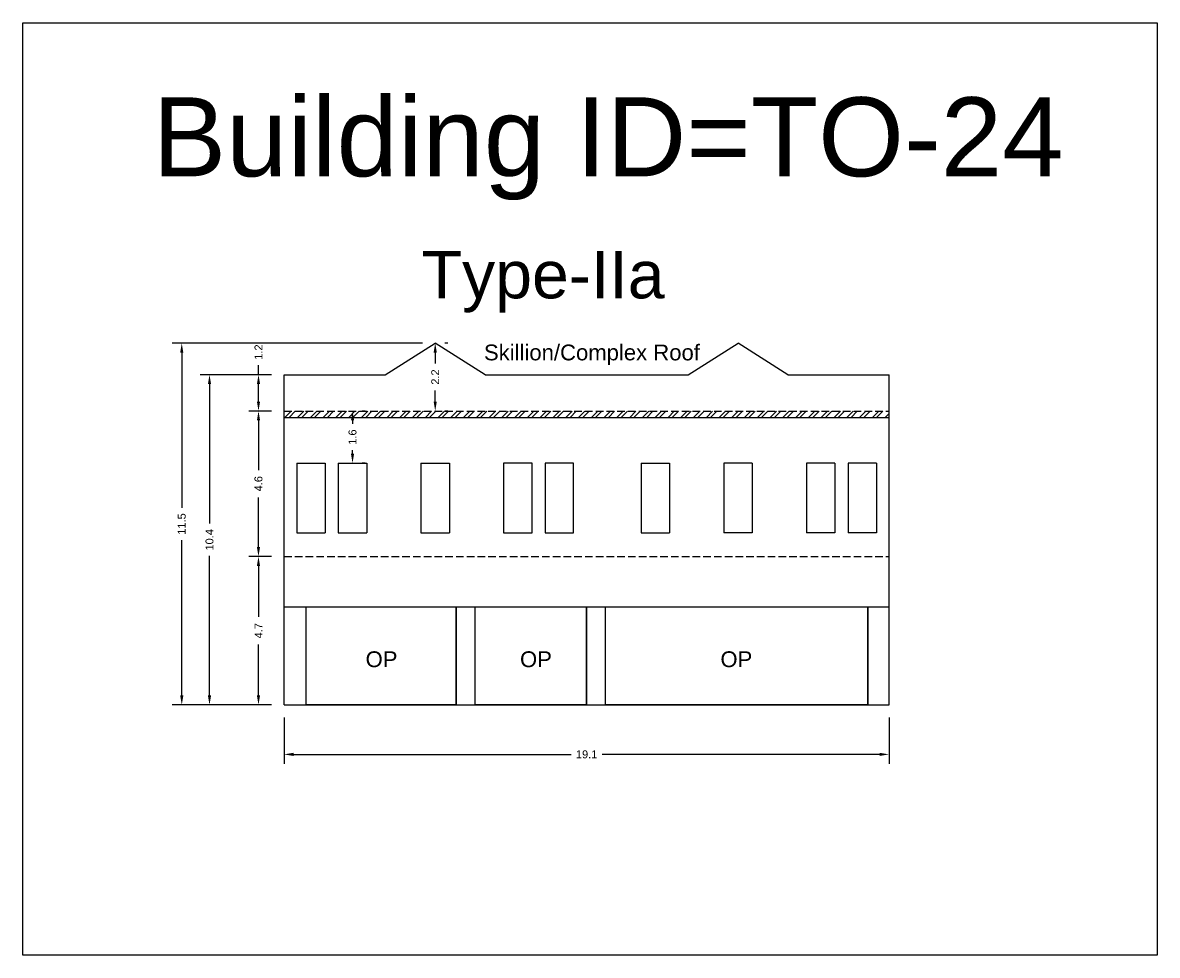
# Model space of a CAD drawing. Header units: metres. Extents: x 3416649 to 3417130, y -6713042 to -6712690.
# Tile 39 of 70: x 3416797 to 3416833, y -6712810 to -6712780. Entities that reach past the tile are written whole.
import ezdxf

# ---------------------------------------------------------------- set-up
doc = ezdxf.new("R2010")
doc.units = ezdxf.units.M
doc.linetypes.add('ACAD_ISO02W100', pattern=[15, 12, -3])
doc.layers.add('Dotted', color=7, linetype='ACAD_ISO02W100', plot=False)
doc.styles.get("Standard").update_dxf_attribs({"font": 'arial.ttf'})
doc.dimstyles.new('ISO-25', dxfattribs={"dimtxt": 0.25, "dimasz": 0.3, "dimexe": 0.3, "dimexo": 0.4, "dimgap": 0.2, "dimtad": 0, "dimdec": 1, "dimdsep": 46, "dimtxsty": 'Standard', "dimcen": 2.5, "dimadec": 0, "dimazin": 0, "dimtfac": 1, "dimtdec": 1, "dimtmove": 0, "dimatfit": 3, "dimfxl": 1, "dimarcsym": 0})

# ---------------------------------------------------------------- blocks, each defined once
blk = doc.blocks.new('*D184')
at = {"color": 0, "lineweight": -2, "transparency": 16777216}
for p, q in [((3416805.134, -6712792.652), (3416804.423, -6712792.652)), ((3416804.723, -6712792.952), (3416804.723, -6712794.519)), ((3416804.723, -6712796.952), (3416804.723, -6712795.384)), ((3416805.134, -6712797.252), (3416804.423, -6712797.252))]:
    blk.add_line(p, q, dxfattribs=at)
at = {"color": 0, "transparency": 16777216}
for points in [[(3416804.673, -6712792.952), (3416804.773, -6712792.952), (3416804.723, -6712792.652)], [(3416804.673, -6712796.952), (3416804.773, -6712796.952), (3416804.723, -6712797.252)]]:
    blk.add_solid(points, dxfattribs=at)
at = {"layer": 'Defpoints', "color": 0, "transparency": 16777216}
for p in [(3416804.723, -6712792.652), (3416805.534, -6712792.652), (3416805.534, -6712797.252)]:
    blk.add_point(p, dxfattribs=at)
at = {"color": 0, "transparency": 16777216, "insert": (3416804.723, -6712794.952), "char_height": 0.25, "attachment_point": 5, "rotation": 90}
blk.add_mtext('4.6', dxfattribs=at)
blk = doc.blocks.new('*D185')
at = {"color": 0, "lineweight": -2, "transparency": 16777216}
for p, q in [((3416805.134, -6712797.252), (3416804.423, -6712797.252)), ((3416804.723, -6712797.552), (3416804.723, -6712799.169)), ((3416804.723, -6712801.652), (3416804.723, -6712800.034)), ((3416805.134, -6712801.952), (3416804.423, -6712801.952))]:
    blk.add_line(p, q, dxfattribs=at)
at = {"color": 0, "transparency": 16777216}
for points in [[(3416804.673, -6712797.552), (3416804.773, -6712797.552), (3416804.723, -6712797.252)], [(3416804.673, -6712801.652), (3416804.773, -6712801.652), (3416804.723, -6712801.952)]]:
    blk.add_solid(points, dxfattribs=at)
at = {"layer": 'Defpoints', "color": 0, "transparency": 16777216}
for p in [(3416804.723, -6712797.252), (3416805.534, -6712797.252), (3416805.534, -6712801.952)]:
    blk.add_point(p, dxfattribs=at)
at = {"color": 0, "transparency": 16777216, "insert": (3416804.723, -6712799.602), "char_height": 0.25, "attachment_point": 5, "rotation": 90}
blk.add_mtext('4.7', dxfattribs=at)
blk = doc.blocks.new('*D186')
at = {"color": 0, "lineweight": -2, "transparency": 16777216}
for p, q in [((3416804.723, -6712791.502), (3416804.723, -6712791.202)), ((3416805.134, -6712791.502), (3416804.423, -6712791.502)), ((3416804.723, -6712792.352), (3416804.723, -6712791.802)), ((3416805.134, -6712792.652), (3416804.423, -6712792.652))]:
    blk.add_line(p, q, dxfattribs=at)
at = {"color": 0, "transparency": 16777216}
for points in [[(3416804.673, -6712791.802), (3416804.773, -6712791.802), (3416804.723, -6712791.502)], [(3416804.673, -6712792.352), (3416804.773, -6712792.352), (3416804.723, -6712792.652)]]:
    blk.add_solid(points, dxfattribs=at)
at = {"layer": 'Defpoints', "color": 0, "transparency": 16777216}
for p in [(3416804.723, -6712791.502), (3416805.534, -6712791.502), (3416805.534, -6712792.652)]:
    blk.add_point(p, dxfattribs=at)
at = {"color": 0, "transparency": 16777216, "insert": (3416804.723, -6712790.787), "char_height": 0.25, "attachment_point": 5, "rotation": 90}
blk.add_mtext('1.2', dxfattribs=at)
blk = doc.blocks.new('*D187')
at = {"color": 0, "lineweight": -2, "transparency": 16777216}
for p, q in [((3416810.714, -6712790.502), (3416810.614, -6712790.502)), ((3416810.314, -6712790.802), (3416810.314, -6712791.148)), ((3416810.314, -6712792.352), (3416810.314, -6712792.005)), ((3416810.714, -6712792.652), (3416810.614, -6712792.652))]:
    blk.add_line(p, q, dxfattribs=at)
at = {"color": 0, "transparency": 16777216}
for points in [[(3416810.264, -6712790.802), (3416810.364, -6712790.802), (3416810.314, -6712790.502)], [(3416810.264, -6712792.352), (3416810.364, -6712792.352), (3416810.314, -6712792.652)]]:
    blk.add_solid(points, dxfattribs=at)
at = {"layer": 'Defpoints', "color": 0, "transparency": 16777216}
for p in [(3416810.314, -6712790.502), (3416810.314, -6712792.652), (3416810.314, -6712792.652)]:
    blk.add_point(p, dxfattribs=at)
at = {"color": 0, "transparency": 16777216, "insert": (3416810.314, -6712791.577), "char_height": 0.25, "attachment_point": 5, "rotation": 90}
blk.add_mtext('2.2', dxfattribs=at)
blk = doc.blocks.new('*D188')
at = {"color": 0, "lineweight": -2, "transparency": 16777216}
for p, q in [((3416805.134, -6712791.502), (3416802.874, -6712791.502)), ((3416803.174, -6712791.802), (3416803.174, -6712796.214)), ((3416803.174, -6712801.652), (3416803.174, -6712797.239)), ((3416805.134, -6712801.952), (3416802.874, -6712801.952))]:
    blk.add_line(p, q, dxfattribs=at)
at = {"color": 0, "transparency": 16777216}
for points in [[(3416803.124, -6712791.802), (3416803.224, -6712791.802), (3416803.174, -6712791.502)], [(3416803.124, -6712801.652), (3416803.224, -6712801.652), (3416803.174, -6712801.952)]]:
    blk.add_solid(points, dxfattribs=at)
at = {"layer": 'Defpoints', "color": 0, "transparency": 16777216}
for p in [(3416803.174, -6712791.502), (3416805.534, -6712791.502), (3416805.534, -6712801.952)]:
    blk.add_point(p, dxfattribs=at)
at = {"color": 0, "transparency": 16777216, "insert": (3416803.174, -6712796.727), "char_height": 0.25, "attachment_point": 5, "rotation": 90}
blk.add_mtext('10.4', dxfattribs=at)
blk = doc.blocks.new('*D189')
at = {"color": 0, "lineweight": -2, "transparency": 16777216}
for p, q in [((3416809.914, -6712790.502), (3416801.996, -6712790.502)), ((3416802.296, -6712790.802), (3416802.296, -6712795.713)), ((3416802.296, -6712801.652), (3416802.296, -6712796.74)), ((3416805.134, -6712801.952), (3416801.996, -6712801.952))]:
    blk.add_line(p, q, dxfattribs=at)
at = {"color": 0, "transparency": 16777216}
for points in [[(3416802.246, -6712790.802), (3416802.346, -6712790.802), (3416802.296, -6712790.502)], [(3416802.246, -6712801.652), (3416802.346, -6712801.652), (3416802.296, -6712801.952)]]:
    blk.add_solid(points, dxfattribs=at)
at = {"layer": 'Defpoints', "color": 0, "transparency": 16777216}
for p in [(3416802.296, -6712790.502), (3416810.314, -6712790.502), (3416805.534, -6712801.952)]:
    blk.add_point(p, dxfattribs=at)
at = {"color": 0, "transparency": 16777216, "insert": (3416802.296, -6712796.227), "char_height": 0.25, "attachment_point": 5, "rotation": 90}
blk.add_mtext('11.5', dxfattribs=at)
blk = doc.blocks.new('*D190')
at = {"color": 0, "lineweight": -2, "transparency": 16777216}
for p, q in [((3416805.534, -6712802.352), (3416805.534, -6712803.816)), ((3416824.674, -6712802.352), (3416824.674, -6712803.816)), ((3416805.834, -6712803.516), (3416814.615, -6712803.516)), ((3416824.374, -6712803.516), (3416815.593, -6712803.516))]:
    blk.add_line(p, q, dxfattribs=at)
at = {"color": 0, "transparency": 16777216}
for points in [[(3416805.834, -6712803.466), (3416805.834, -6712803.566), (3416805.534, -6712803.516)], [(3416824.374, -6712803.466), (3416824.374, -6712803.566), (3416824.674, -6712803.516)]]:
    blk.add_solid(points, dxfattribs=at)
at = {"layer": 'Defpoints', "color": 0, "transparency": 16777216}
for p in [(3416805.534, -6712801.952), (3416824.674, -6712801.952), (3416824.674, -6712803.516)]:
    blk.add_point(p, dxfattribs=at)
at = {"color": 0, "transparency": 16777216, "insert": (3416815.104, -6712803.516), "char_height": 0.25, "attachment_point": 5}
blk.add_mtext('19.1', dxfattribs=at)
blk = doc.blocks.new('*D191')
at = {"color": 0, "lineweight": -2, "transparency": 16777216}
for p, q in [((3416808.099, -6712792.652), (3416807.999, -6712792.652)), ((3416807.699, -6712792.952), (3416807.699, -6712793.061)), ((3416807.699, -6712794.002), (3416807.699, -6712793.892)), ((3416808.099, -6712794.302), (3416807.999, -6712794.302))]:
    blk.add_line(p, q, dxfattribs=at)
at = {"color": 0, "transparency": 16777216}
for points in [[(3416807.649, -6712792.952), (3416807.749, -6712792.952), (3416807.699, -6712792.652)], [(3416807.649, -6712794.002), (3416807.749, -6712794.002), (3416807.699, -6712794.302)]]:
    blk.add_solid(points, dxfattribs=at)
at = {"layer": 'Defpoints', "color": 0, "transparency": 16777216}
for p in [(3416807.699, -6712792.652), (3416807.699, -6712792.652), (3416807.699, -6712794.302)]:
    blk.add_point(p, dxfattribs=at)
at = {"color": 0, "transparency": 16777216, "insert": (3416807.699, -6712793.477), "char_height": 0.25, "attachment_point": 5, "rotation": 90}
blk.add_mtext('1.6', dxfattribs=at)

msp = doc.modelspace()

# ---------------------------------------------------------------- hatches: boundary and pattern name
h = msp.add_hatch()
h.set_pattern_fill('ANSI32', color=256, scale=0.03)
h.set_pattern_definition([(45, (-21.11834, 0), (-0.202055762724, 0.202055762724), []), (45, (-20.98363, 0), (-0.202055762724, 0.202055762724), [])])
h.paths.add_polyline_path([(3416824.674, -6712792.852), (3416824.674, -6712792.652), (3416805.534, -6712792.652), (3416805.534, -6712792.852)])

# ---------------------------------------------------------------- linework, layer by layer
for points in [[(3416797.264, -6712780.366), (3416833.158, -6712780.366), (3416833.158, -6712809.873), (3416797.264, -6712809.873)], [(3416812.479, -6712794.302), (3416812.479, -6712796.502), (3416813.379, -6712796.502), (3416813.379, -6712794.302)], [(3416813.794, -6712794.302), (3416813.794, -6712796.502), (3416814.694, -6712796.502), (3416814.694, -6712794.302)], [(3416806.234, -6712798.852), (3416810.977, -6712798.852), (3416810.977, -6712801.952), (3416806.234, -6712801.952)], [(3416811.577, -6712798.852), (3416815.104, -6712798.852), (3416815.104, -6712801.952), (3416811.577, -6712801.952)], [(3416815.704, -6712798.852), (3416824.004, -6712798.852), (3416824.004, -6712801.952), (3416815.704, -6712801.952)]]:
    msp.add_lwpolyline(points, close=True)
for points in [[(3416808.734, -6712791.502), (3416810.314, -6712790.502)], [(3416811.894, -6712791.502), (3416810.314, -6712790.502)], [(3416818.314, -6712791.502), (3416819.894, -6712790.502)], [(3416821.474, -6712791.502), (3416819.894, -6712790.502)], [(3416805.534, -6712791.502), (3416808.734, -6712791.502)], [(3416805.534, -6712801.952), (3416805.534, -6712791.502)], [(3416811.894, -6712791.502), (3416818.314, -6712791.502)], [(3416821.474, -6712791.502), (3416824.674, -6712791.502)], [(3416824.674, -6712801.952), (3416824.674, -6712791.502)], [(3416805.534, -6712792.852), (3416824.674, -6712792.852)], [(3416805.934, -6712794.302), (3416806.834, -6712794.302)], [(3416805.934, -6712794.302), (3416805.934, -6712796.502)], [(3416806.834, -6712794.302), (3416806.834, -6712796.502)], [(3416807.249, -6712794.302), (3416808.149, -6712794.302)], [(3416807.249, -6712794.302), (3416807.249, -6712796.502)], [(3416808.149, -6712794.302), (3416808.149, -6712796.502)], [(3416809.864, -6712794.302), (3416810.764, -6712794.302)], [(3416809.864, -6712794.302), (3416809.864, -6712796.502)], [(3416810.764, -6712794.302), (3416810.764, -6712796.502)], [(3416816.829, -6712794.302), (3416817.729, -6712794.302)], [(3416816.829, -6712794.302), (3416816.829, -6712796.502)], [(3416817.729, -6712794.302), (3416817.729, -6712796.502)], [(3416820.344, -6712794.302), (3416819.444, -6712794.302)], [(3416819.444, -6712794.302), (3416819.444, -6712796.502)], [(3416820.344, -6712794.302), (3416820.344, -6712796.502)], [(3416822.959, -6712794.302), (3416822.059, -6712794.302)], [(3416822.059, -6712794.302), (3416822.059, -6712796.502)], [(3416822.959, -6712794.302), (3416822.959, -6712796.502)], [(3416824.274, -6712794.302), (3416823.374, -6712794.302)], [(3416823.374, -6712794.302), (3416823.374, -6712796.502)], [(3416824.274, -6712794.302), (3416824.274, -6712796.502)], [(3416805.934, -6712796.502), (3416806.834, -6712796.502)], [(3416807.249, -6712796.502), (3416808.149, -6712796.502)], [(3416809.864, -6712796.502), (3416810.764, -6712796.502)], [(3416816.829, -6712796.502), (3416817.729, -6712796.502)], [(3416820.344, -6712796.502), (3416819.444, -6712796.502)], [(3416822.959, -6712796.502), (3416822.059, -6712796.502)], [(3416824.274, -6712796.502), (3416823.374, -6712796.502)], [(3416805.534, -6712798.852), (3416824.674, -6712798.852)], [(3416806.234, -6712801.952), (3416806.234, -6712798.852)], [(3416810.977, -6712801.952), (3416810.977, -6712798.852)], [(3416811.577, -6712801.952), (3416811.577, -6712798.852)], [(3416815.104, -6712801.952), (3416815.104, -6712798.852)], [(3416815.704, -6712801.952), (3416815.704, -6712798.852)], [(3416824.004, -6712801.952), (3416824.004, -6712798.852)], [(3416805.534, -6712801.952), (3416824.674, -6712801.952)]]:
    msp.add_lwpolyline(points)
at = {"layer": 'Dotted', "ltscale": 0.02}
for points in [[(3416805.534, -6712792.652), (3416824.674, -6712792.652)], [(3416805.534, -6712797.252), (3416824.674, -6712797.252)]]:
    msp.add_lwpolyline(points, dxfattribs=at)

# ---------------------------------------------------------------- texts
at = {"attachment_point": 1}
for s, width, heights, insert, char_height in [('Building ID=TO-24', 67.86454, [0.517], (3416801.369, -6712782.727), 2.5), ('Type-IIa ', 9.99112, [0.517], (3416809.884, -6712787.587), 1.5), ('Skillion/Complex Roof', 67.86454, [0], (3416811.857, -6712790.549), 0.5), ('OP', 67.86454, [0], (3416808.112, -6712800.255), 0.5), ('OP', 67.86454, [0], (3416812.997, -6712800.255), 0.5), ('OP', 67.86454, [0], (3416819.337, -6712800.255), 0.5)]:
    msp.add_mtext_dynamic_manual_height_columns(s, width=width, gutter_width=12.5, heights=heights, dxfattribs=dict(at, insert=insert, char_height=char_height))

# ---------------------------------------------------------------- dimensions: what is measured, and where the dimension line sits
for base, p1, p2, picture, middle in [((3416802.296437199, -6712790.501506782), (3416805.534082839, -6712801.951506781), (3416810.314082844, -6712790.501506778), '*D189', (3416802.296437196, -6712796.226506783)), ((3416804.723042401, -6712791.501506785), (3416805.534082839, -6712792.651506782), (3416805.534082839, -6712791.501506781), '*D186', (3416804.723042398, -6712790.786977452)), ((3416810.314082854, -6712792.651506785), (3416810.314082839, -6712790.501506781), (3416810.314082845, -6712792.651506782), '*D187', (3416810.314082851, -6712791.576506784)), ((3416803.174457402, -6712791.501506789), (3416805.534082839, -6712801.951506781), (3416805.534082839, -6712791.501506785), '*D188', (3416803.174457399, -6712796.726506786)), ((3416804.723, -6712792.652), (3416805.534, -6712797.252), (3416805.534, -6712792.652), '*D184', (3416804.723, -6712794.952)), ((3416804.723, -6712797.252), (3416805.534, -6712801.952), (3416805.534, -6712797.252), '*D185', (3416804.723, -6712799.602))]:
    dim = msp.add_linear_dim(base=base, p1=p1, p2=p2, angle=90, dimstyle='ISO-25')
    dim.commit()
    dim.dimension.update_dxf_attribs({"geometry": picture, "text_midpoint": middle})
dim = msp.add_linear_dim(base=(3416807.699343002, -6712792.651506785), p1=(3416807.699342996, -6712794.301506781), p2=(3416807.699342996, -6712792.651506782), angle=90, dimstyle='ISO-25')
dim.commit()
dim.dimension.update_dxf_attribs({"geometry": '*D191', "text_midpoint": (3416807.699343, -6712793.476506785), "dimtype": 160})
dim = msp.add_linear_dim(base=(3416824.674, -6712803.516), p1=(3416805.534, -6712801.952), p2=(3416824.674, -6712801.952), dimstyle='ISO-25')
dim.commit()
dim.dimension.update_dxf_attribs({"geometry": '*D190', "text_midpoint": (3416815.104, -6712803.516)})

doc.saveas('drawing.dxf')
